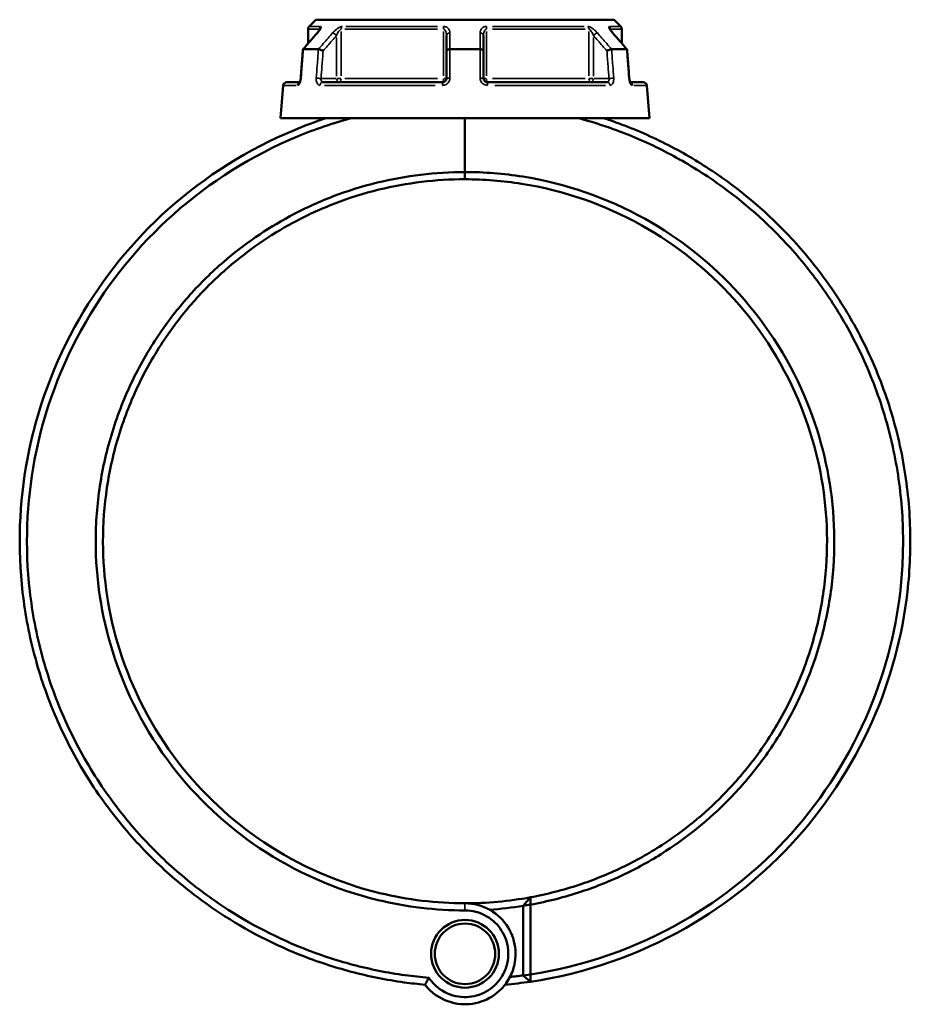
# Model space of a CAD drawing. Header units: millimetres. Extents: x 0 to 949, y -372 to 915.
# Tile 5 of 13: x 305 to 551, y 212 to 484. Entities that reach past the tile are written whole.
import ezdxf

# ---------------------------------------------------------------- set-up
doc = ezdxf.new("R2010")
doc.units = ezdxf.units.MM
doc.layers.add('Visible (ANSI)', color=7, linetype='Continuous', lineweight=50)
doc.layers.add('Visible Narrow (ANSI)', color=7, linetype='Continuous', lineweight=35)

msp = doc.modelspace()

# ---------------------------------------------------------------- linework, layer by layer
at = {"layer": 'Visible (ANSI)'}
for p, q in [((384.29, 481.5), (384.29, 477.51)), ((386.48, 484.1), (384.58, 482.21)), ((386.48, 484.1), (468.8, 484.1)), ((468.8, 484.1), (470.7, 482.21)), ((470.99, 481.5), (470.99, 477.51)), ((422.54, 479.73), (422.54, 475.49)), ((432.74, 475.49), (432.74, 479.73)), ((382.99, 475.94), (387.15, 475.94)), ((422.54, 475.49), (422.54, 467.87)), ((423.48, 475.94), (431.8, 475.94)), ((432.74, 467.87), (432.74, 475.49)), ((468.13, 475.94), (472.29, 475.94)), ((377.44, 465.96), (376.64, 456.87)), ((378.43, 466.87), (382.01, 466.87)), ((388.4, 466.87), (421.54, 466.87)), ((433.74, 466.87), (466.88, 466.87)), ((473.27, 466.87), (476.85, 466.87)), ((477.85, 465.96), (478.64, 456.87)), ((376.64, 456.87), (478.64, 456.87)), ((427.64, 456.87), (427.64, 442.02)), ((427.64, 442.02), (427.64, 456.87)), ((427.64, 440.02), (427.64, 442.02)), ((427.64, 442.02), (427.64, 440.02)), ((443.74, 239.33), (445.71, 241.67)), ((445.74, 239.65), (443.74, 239.33)), ((445.74, 220.38), (445.74, 239.65)), ((443.74, 239.33), (443.74, 220.08)), ((443.74, 220.08), (445.74, 220.38)), ((445.72, 218.36), (443.74, 220.08))]:
    msp.add_line(p, q, dxfattribs=at)
for radius in [9.36, 8.36]:
    msp.add_circle((427.64, 226.06), radius, dxfattribs=at)
for centre, radius, start, end in [((385.29, 481.5), 1, 135, 180), ((469.99, 481.5), 1, 0, 45), ((378.43, 465.87), 1, 90, 175), ((476.85, 465.87), 1, 5, 90), ((427.64, 340.02), 100, 270, 280.4109), ((427.64, 340.02), 102, 273.827, 279.0817), ((427.64, 340.02), 123, 275.1498, 278.4529), ((427.64, 340.02), 121, 275.8845, 277.6463)]:
    msp.add_arc(centre, radius, start, end, dxfattribs=at)
for centre, major_axis, ratio, start_param, end_param in [((10835.05, -11489.38), (364.88, -16889.53), 0.871223, 3.90608, 3.906456), ((-9779.87, -11259.51), (360.28, 16565.09), 0.871256, 5.518445, 5.518828)]:
    msp.add_ellipse(centre, major_axis=major_axis, ratio=ratio, start_param=start_param, end_param=end_param, dxfattribs=at)
for points, knots in [([(387.56, 481.49), (387.56, 481.49), (387.56, 481.48), (387.56, 481.47), (387.55, 481.45), (387.51, 481.38), (387.49, 481.32), (387.4, 481.18), (387.34, 481.09), (387.19, 480.88), (387.11, 480.78), (386.95, 480.58), (386.87, 480.48), (386.79, 480.39)], [0.1183004, 0.1183004, 0.1183004, 0.1183004, 0.1298416, 0.1298416, 0.1559652, 0.1559652, 0.1953205, 0.1953205, 0.2485839, 0.2485839, 0.3018473, 0.3018473, 0.345416, 0.345416, 0.345416, 0.345416]), ([(468.49, 480.39), (468.39, 480.5), (468.3, 480.62), (468.12, 480.84), (468.05, 480.94), (467.91, 481.14), (467.85, 481.23), (467.78, 481.35), (467.77, 481.38), (467.74, 481.43), (467.73, 481.45), (467.72, 481.47), (467.72, 481.48), (467.72, 481.48), (467.72, 481.49), (467.72, 481.49)], [0, 0, 0, 0, 0.0532636, 0.0532636, 0.1065273, 0.1065273, 0.1597909, 0.1597909, 0.1864227, 0.1864227, 0.2069394, 0.2069394, 0.2220218, 0.2220218, 0.2271167, 0.2271167, 0.2271167, 0.2271167]), ([(382.88, 475.88), (382.84, 475.35), (382.8, 474.82), (382.72, 473.76), (382.68, 473.23), (382.6, 472.18), (382.56, 471.65), (382.48, 470.59), (382.44, 470.06), (382.36, 469.01), (382.32, 468.48), (382.28, 467.95)], [0.705699, 0.705699, 0.705699, 0.705699, 0.8648345, 0.8648345, 1.02397, 1.02397, 1.1831055, 1.1831055, 1.3422411, 1.3422411, 1.5013766, 1.5013766, 1.5013766, 1.5013766]), ([(382.98, 475.94), (382.93, 475.93), (382.89, 475.92), (382.88, 475.89), (382.88, 475.88), (382.88, 475.88)], [-0.15383747, -0.15383747, -0.15383747, -0.15383747, -0.11679744, -0.11679744, -0.10955437, -0.10955437, -0.10955437, -0.10955437]), ([(388.45, 475.49), (388.45, 475.49), (388.45, 475.49), (388.35, 475.54), (388.23, 475.6), (388, 475.7), (387.87, 475.75), (387.64, 475.83), (387.52, 475.87), (387.32, 475.92), (387.23, 475.93), (387.16, 475.94)], [-0.1539536, -0.1539536, -0.1539536, -0.1539536, -0.1534782, -0.1534782, -0.1142004, -0.1142004, -0.0754369, -0.0754369, -0.0369535, -0.0369535, 0, 0, 0, 0]), ([(423.46, 475.94), (423.33, 475.93), (423.21, 475.92), (422.99, 475.87), (422.89, 475.83), (422.72, 475.75), (422.65, 475.7), (422.56, 475.6), (422.54, 475.54), (422.54, 475.49), (422.54, 475.49), (422.54, 475.49)], [-0.1538372, -0.1538372, -0.1538372, -0.1538372, -0.1167973, -0.1167973, -0.0782243, -0.0782243, -0.0393696, -0.0393696, 0, 0, 0.0004767, 0.0004767, 0.0004767, 0.0004767]), ([(432.74, 475.49), (432.74, 475.49), (432.74, 475.49), (432.74, 475.54), (432.72, 475.6), (432.63, 475.7), (432.56, 475.75), (432.39, 475.83), (432.29, 475.87), (432.07, 475.92), (431.95, 475.93), (431.82, 475.94)], [-0.1539536, -0.1539536, -0.1539536, -0.1539536, -0.1534779, -0.1534779, -0.1142003, -0.1142003, -0.0754364, -0.0754364, -0.0369534, -0.0369534, 0, 0, 0, 0]), ([(468.12, 475.94), (468.05, 475.93), (467.96, 475.92), (467.76, 475.87), (467.64, 475.83), (467.41, 475.75), (467.29, 475.7), (467.05, 475.6), (466.93, 475.54), (466.83, 475.49), (466.83, 475.49), (466.83, 475.49)], [-0.1538375, -0.1538375, -0.1538375, -0.1538375, -0.1167974, -0.1167974, -0.078224, -0.078224, -0.0393698, -0.0393698, 0, 0, 0.0004765, 0.0004765, 0.0004765, 0.0004765]), ([(472.4, 475.88), (472.4, 475.88), (472.4, 475.89), (472.39, 475.92), (472.35, 475.93), (472.3, 475.94)], [-0.04417969, -0.04417969, -0.04417969, -0.04417969, -0.03695353, -0.03695353, 0, 0, 0, 0]), ([(473, 467.95), (472.96, 468.48), (472.92, 469.01), (472.84, 470.06), (472.8, 470.59), (472.72, 471.65), (472.68, 472.18), (472.6, 473.23), (472.56, 473.76), (472.48, 474.82), (472.44, 475.35), (472.4, 475.88)], [1.2046153, 1.2046153, 1.2046153, 1.2046153, 1.3637509, 1.3637509, 1.5228864, 1.5228864, 1.6820219, 1.6820219, 1.8411574, 1.8411574, 2.000293, 2.000293, 2.000293, 2.000293]), ([(382.28, 467.95), (382.27, 467.81), (382.25, 467.68), (382.2, 467.42), (382.17, 467.29), (382.1, 467.09), (382.07, 467), (382.01, 466.87), (381.98, 466.82), (381.94, 466.76), (381.93, 466.75), (381.93, 466.75)], [0, 0, 0, 0, 0.0524687, 0.0524687, 0.1038572, 0.1038572, 0.1517375, 0.1517375, 0.1934363, 0.1934363, 0.2272939, 0.2272939, 0.2272939, 0.2272939]), ([(422.54, 467.87), (422.54, 467.81), (422.53, 467.74), (422.5, 467.58), (422.46, 467.48), (422.34, 467.26), (422.25, 467.16), (422, 466.97), (421.83, 466.9), (421.62, 466.88), (421.58, 466.87), (421.54, 466.87)], [0, 0, 0, 0, 0.0395748, 0.0395748, 0.1028944, 0.1028944, 0.1852099, 0.1852099, 0.2922201, 0.2922201, 0.3148111, 0.3148111, 0.3148111, 0.3148111]), ([(433.74, 466.87), (433.63, 466.87), (433.52, 466.89), (433.25, 466.99), (433.1, 467.09), (432.83, 467.4), (432.74, 467.64), (432.74, 467.87)], [0, 0, 0, 0, 0.066534, 0.066534, 0.1729885, 0.1729885, 0.3148129, 0.3148129, 0.3148129, 0.3148129]), ([(473, 467.95), (473.01, 467.81), (473.03, 467.68), (473.08, 467.42), (473.11, 467.29), (473.18, 467.09), (473.21, 467), (473.26, 466.91), (473.26, 466.89), (473.27, 466.87)], [0, 0, 0, 0, 0.0524687, 0.0524687, 0.1038572, 0.1038572, 0.1517375, 0.1517375, 0.1643631, 0.1643631, 0.1643631, 0.1643631]), ([(473.35, 466.75), (473.35, 466.75), (473.35, 466.75), (473.35, 466.76), (473.33, 466.77), (473.3, 466.82), (473.28, 466.86), (473.23, 466.97), (473.2, 467.04), (473.14, 467.22), (473.1, 467.32), (473.05, 467.56), (473.03, 467.69), (473.01, 467.86), (473.01, 467.91), (473, 467.95)], [0.0875163, 0.0875163, 0.0875163, 0.0875163, 0.0946431, 0.0946431, 0.1246226, 0.1246226, 0.1595063, 0.1595063, 0.2006208, 0.2006208, 0.2474292, 0.2474292, 0.2980865, 0.2980865, 0.314814, 0.314814, 0.314814, 0.314814]), ([(381.93, 466.75), (381.93, 466.75), (381.93, 466.75), (381.93, 466.76), (381.95, 466.77), (381.96, 466.79)], [0.08751627, 0.08751627, 0.08751627, 0.08751627, 0.09464308, 0.09464308, 0.1229755, 0.1229755, 0.1229755, 0.1229755]), ([(382.01, 466.87), (382.01, 466.89), (382.02, 466.9), (382.06, 466.97), (382.08, 467.04), (382.13, 467.18), (382.15, 467.23), (382.17, 467.29)], [0.15044821, 0.15044821, 0.15044821, 0.15044821, 0.15950627, 0.15950627, 0.20062077, 0.20062077, 0.22725759, 0.22725759, 0.22725759, 0.22725759]), ([(389.23, 456.87), (386.28, 455.91), (383.37, 454.82), (367.77, 448.35), (355.94, 440.91), (335.92, 423.01), (327.57, 412.73), (314.16, 389.45), (309.31, 376.32), (304.48, 350.62), (304.04, 338.14), (305.46, 325.87), (306.17, 319.73), (307.34, 313.65), (310.59, 301.74), (312.66, 295.91), (317.65, 284.62), (320.58, 279.16), (327.21, 268.75), (330.91, 263.79), (338.42, 255.19), (342.12, 251.46), (349.97, 244.51), (354.12, 241.28), (365.82, 233.32), (373.74, 229.11), (386.64, 223.95), (391.38, 222.39), (401.02, 219.84), (405.91, 218.86), (412.76, 217.91), (414.68, 217.69), (416.6, 217.52)], [0.317084, 0.317084, 0.317084, 0.317084, 0.392678, 0.392678, 0.728472, 0.728472, 1.046993, 1.046993, 1.383349, 1.383349, 1.684636, 1.684636, 1.684636, 1.83528, 1.83528, 1.985924, 1.985924, 2.136568, 2.136568, 2.287211, 2.287211, 2.415259, 2.415259, 2.543306, 2.543306, 2.760986, 2.760986, 2.882702, 2.882702, 3.004418, 3.004418, 3.051575, 3.051575, 3.051575, 3.051575]), ([(417.69, 219.43), (415.48, 219.61), (413.29, 219.85), (406.23, 220.82), (401.41, 221.79), (391.92, 224.3), (387.25, 225.85), (374.54, 230.94), (366.75, 235.09), (355.23, 242.94), (351.14, 246.12), (343.42, 252.98), (339.78, 256.66), (332.4, 265.14), (328.75, 270.02), (322.24, 280.28), (319.37, 285.66), (314.47, 296.78), (312.44, 302.52), (309.26, 314.26), (308.11, 320.24), (307.42, 326.28), (306.04, 338.35), (306.5, 350.64), (311.29, 375.91), (316.08, 388.81), (329.29, 411.68), (337.5, 421.77), (357.2, 439.34), (368.83, 446.64), (386.17, 453.83), (391.14, 455.51), (396.19, 456.87)], [-3.05925, -3.05925, -3.05925, -3.05925, -3.004418, -3.004418, -2.882702, -2.882702, -2.760986, -2.760986, -2.543306, -2.543306, -2.415259, -2.415259, -2.287211, -2.287211, -2.136568, -2.136568, -1.985924, -1.985924, -1.83528, -1.83528, -1.684636, -1.684636, -1.684636, -1.383349, -1.383349, -1.046993, -1.046993, -0.728472, -0.728472, -0.392678, -0.392678, -0.262949, -0.262949, -0.262949, -0.262949]), ([(445.72, 218.36), (460.82, 220.6), (475.49, 225.69), (500.08, 239.76), (510.38, 248.08), (528.33, 268.05), (535.81, 279.87), (545.89, 303.99), (548.92, 316.1), (550.09, 328.4), (550.67, 334.55), (550.79, 340.74), (550.1, 353.08), (549.29, 359.22), (546.76, 371.31), (545.03, 377.26), (540.71, 388.84), (538.11, 394.47), (532.54, 404.46), (529.69, 408.89), (523.45, 417.34), (520.05, 421.37), (510.23, 431.61), (503.34, 437.38), (491.77, 445.1), (487.47, 447.61), (478.59, 452.09), (474.01, 454.06), (468.24, 456.14), (467.15, 456.51), (466.05, 456.87)], [0.147756, 0.147756, 0.147756, 0.147756, 0.520565, 0.520565, 0.839746, 0.839746, 1.176353, 1.176353, 1.477652, 1.477652, 1.477652, 1.628301, 1.628301, 1.77895, 1.77895, 1.9296, 1.9296, 2.080249, 2.080249, 2.208301, 2.208301, 2.336353, 2.336353, 2.554041, 2.554041, 2.675173, 2.675173, 2.796304, 2.796304, 2.824508, 2.824508, 2.824508, 2.824508]), ([(459.09, 456.87), (462.3, 456.01), (465.47, 455.02), (473.19, 452.24), (477.69, 450.31), (486.41, 445.91), (490.64, 443.45), (502.02, 435.88), (508.79, 430.21), (518.46, 420.16), (521.8, 416.2), (527.95, 407.9), (530.75, 403.55), (536.24, 393.74), (538.8, 388.21), (543.07, 376.83), (544.77, 370.98), (547.28, 359.09), (548.09, 353.05), (548.79, 340.91), (548.68, 334.82), (548.12, 328.77), (546.99, 316.67), (544.02, 304.74), (534.13, 280.98), (526.78, 269.34), (509.12, 249.65), (498.99, 241.45), (474.86, 227.61), (460.51, 222.61), (445.74, 220.38)], [-2.878644, -2.878644, -2.878644, -2.878644, -2.796304, -2.796304, -2.675173, -2.675173, -2.554041, -2.554041, -2.336353, -2.336353, -2.208301, -2.208301, -2.080249, -2.080249, -1.9296, -1.9296, -1.77895, -1.77895, -1.628301, -1.628301, -1.477652, -1.477652, -1.477652, -1.176353, -1.176353, -0.839746, -0.839746, -0.520565, -0.520565, -0.150161, -0.150161, -0.150161, -0.150161]), ([(427.64, 442.02), (419.48, 442.02), (411.32, 441.03), (399.2, 438.07), (395.06, 436.77), (386.99, 433.67), (383.05, 431.86), (372.73, 426.29), (366.6, 422.07), (357.7, 414.39), (354.58, 411.33), (348.77, 404.85), (346.07, 401.42), (340.7, 393.61), (338.12, 389.17), (333.64, 379.96), (331.76, 375.18), (328.72, 365.4), (327.56, 360.4), (326.03, 350.27), (325.64, 345.15), (325.64, 340.02), (325.64, 329.78), (327.2, 319.54), (333.79, 298.31), (339.39, 287.5), (353.44, 269.16), (361.66, 261.46), (380.85, 248.61), (391.99, 243.72), (411.49, 239), (419.56, 238.03), (427.64, 238.03)], [-3.141593, -3.141593, -3.141593, -3.141593, -2.901669, -2.901669, -2.774468, -2.774468, -2.647267, -2.647267, -2.429563, -2.429563, -2.301501, -2.301501, -2.173439, -2.173439, -2.022779, -2.022779, -1.872118, -1.872118, -1.721457, -1.721457, -1.570796, -1.570796, -1.570796, -1.269475, -1.269475, -0.916822, -0.916822, -0.589909, -0.589909, -0.237539, -0.237539, 0, 0, 0, 0]), ([(445.74, 239.65), (450.51, 240.51), (455.22, 241.71), (463.93, 244.61), (467.94, 246.23), (475.74, 249.98), (479.52, 252.11), (489.36, 258.49), (495.13, 263.19), (503.37, 271.57), (506.23, 274.86), (511.5, 281.79), (513.91, 285.43), (518.63, 293.64), (520.84, 298.28), (524.56, 307.82), (526.05, 312.73), (528.29, 322.73), (529.04, 327.81), (529.75, 338.02), (529.72, 343.16), (529.31, 348.26), (528.48, 358.47), (526.1, 368.55), (517.82, 389.18), (511.36, 399.5), (495.88, 416.64), (487.07, 423.66), (466.91, 434.91), (455.41, 438.89), (438.31, 441.6), (432.97, 442.02), (427.64, 442.02)], [-2.963212, -2.963212, -2.963212, -2.963212, -2.820633, -2.820633, -2.693413, -2.693413, -2.566193, -2.566193, -2.348533, -2.348533, -2.220498, -2.220498, -2.092463, -2.092463, -1.941833, -1.941833, -1.791204, -1.791204, -1.640574, -1.640574, -1.489944, -1.489944, -1.489944, -1.188685, -1.188685, -0.836053, -0.836053, -0.509206, -0.509206, -0.156877, -0.156877, 0, 0, 0, 0]), ([(427.64, 240.02), (419.74, 240.02), (411.83, 240.97), (392.76, 245.58), (381.85, 250.35), (363.05, 262.91), (355, 270.44), (341.21, 288.38), (335.71, 298.96), (329.2, 319.76), (327.66, 329.79), (327.64, 339.84), (327.63, 344.86), (328, 349.88), (329.49, 359.82), (330.61, 364.73), (333.58, 374.33), (335.42, 379.02), (339.8, 388.07), (342.33, 392.43), (347.59, 400.1), (350.23, 403.47), (355.92, 409.85), (358.98, 412.85), (367.71, 420.4), (373.72, 424.56), (383.85, 430.03), (387.72, 431.81), (395.65, 434.86), (399.71, 436.14), (411.62, 439.06), (419.63, 440.02), (427.64, 440.02)], [0, 0, 0, 0, 0.237539, 0.237539, 0.589909, 0.589909, 0.916822, 0.916822, 1.269475, 1.269475, 1.570796, 1.570796, 1.570796, 1.721457, 1.721457, 1.872118, 1.872118, 2.022779, 2.022779, 2.173439, 2.173439, 2.301501, 2.301501, 2.429563, 2.429563, 2.647267, 2.647267, 2.774468, 2.774468, 2.901669, 2.901669, 3.141593, 3.141593, 3.141593, 3.141593]), ([(427.64, 440.02), (432.88, 440.02), (438.12, 439.61), (454.91, 436.95), (466.2, 433.04), (485.99, 421.96), (494.63, 415.07), (509.81, 398.22), (516.13, 388.07), (524.22, 367.82), (526.54, 357.93), (527.33, 347.92), (527.72, 342.91), (527.74, 337.87), (527.02, 327.86), (526.29, 322.88), (524.07, 313.09), (522.6, 308.28), (518.94, 298.93), (516.77, 294.4), (512.13, 286.36), (509.76, 282.8), (504.59, 276.02), (501.79, 272.8), (493.71, 264.61), (488.05, 260.01), (478.42, 253.77), (474.72, 251.7), (467.08, 248.03), (463.15, 246.45), (454.74, 243.66), (450.26, 242.51), (445.71, 241.67)], [0, 0, 0, 0, 0.156877, 0.156877, 0.509206, 0.509206, 0.836053, 0.836053, 1.188685, 1.188685, 1.489944, 1.489944, 1.489944, 1.640574, 1.640574, 1.791204, 1.791204, 1.941833, 1.941833, 2.092463, 2.092463, 2.220498, 2.220498, 2.348533, 2.348533, 2.566193, 2.566193, 2.693413, 2.693413, 2.820633, 2.820633, 2.959548, 2.959548, 2.959548, 2.959548]), ([(416.6, 217.52), (417.26, 216.67), (418.02, 215.89), (420.8, 213.65), (423.15, 212.62), (427.78, 211.93), (430.05, 212.14), (434.23, 213.56), (436.16, 214.78), (438.66, 217.38), (439.47, 218.52), (440.1, 219.77), (440.73, 221.01), (441.17, 222.35), (441.78, 225.93), (441.61, 228.23), (440.24, 232.46), (439.06, 234.39), (435.76, 237.68), (433.55, 238.95), (430.01, 239.87), (428.83, 240.02), (427.64, 240.02)], [-4.064507, -4.064507, -4.064507, -4.064507, -3.830103, -3.830103, -3.290451, -3.290451, -2.809007, -2.809007, -2.327711, -2.327711, -2.026901, -2.026901, -2.026901, -1.726092, -1.726092, -1.244796, -1.244796, -0.775157, -0.775157, -0.251457, -0.251457, 0, 0, 0, 0]), ([(445.74, 239.65), (445.74, 239.99), (445.73, 240.33), (445.72, 241), (445.72, 241.33), (445.71, 241.67)], [-0.2978628, -0.2978628, -0.2978628, -0.2978628, -0.1489435, -0.1489435, 0, 0, 0, 0]), ([(427.64, 238.03), (428.64, 238.03), (429.64, 237.91), (432.63, 237.14), (434.52, 236.08), (437.34, 233.31), (438.37, 231.68), (439.58, 228.08), (439.75, 226.11), (439.27, 223.03), (438.9, 221.87), (438.38, 220.79), (437.85, 219.71), (437.16, 218.72), (435.01, 216.45), (433.36, 215.38), (429.73, 214.12), (427.76, 213.94), (423.74, 214.55), (421.71, 215.45), (419.14, 217.57), (418.34, 218.45), (417.69, 219.43)], [0, 0, 0, 0, 0.251457, 0.251457, 0.775157, 0.775157, 1.244796, 1.244796, 1.726092, 1.726092, 2.026901, 2.026901, 2.026901, 2.327711, 2.327711, 2.809007, 2.809007, 3.290451, 3.290451, 3.830103, 3.830103, 4.124749, 4.124749, 4.124749, 4.124749]), ([(445.72, 218.36), (445.72, 218.7), (445.73, 219.03), (445.73, 219.71), (445.74, 220.04), (445.74, 220.38)], [-0.2710257, -0.2710257, -0.2710257, -0.2710257, -0.135519, -0.135519, 0, 0, 0, 0]), ([(417.69, 219.43), (417.5, 219.11), (417.32, 218.79), (416.96, 218.16), (416.78, 217.84), (416.61, 217.52)], [-0.284723, -0.284723, -0.284723, -0.284723, -0.1423614, -0.1423614, 0, 0, 0, 0])]:
    msp.add_open_spline(points, degree=3, knots=knots, dxfattribs=at)
for points in [[(382.98, 475.94), (382.98, 475.94), (382.99, 475.94), (382.99, 475.94)], [(387.15, 475.94), (387.15, 475.94), (387.16, 475.94), (387.16, 475.94)], [(423.46, 475.94), (423.46, 475.94), (423.47, 475.94), (423.48, 475.94)], [(431.8, 475.94), (431.81, 475.94), (431.82, 475.94), (431.82, 475.94)], [(468.12, 475.94), (468.12, 475.94), (468.13, 475.94), (468.13, 475.94)], [(472.29, 475.94), (472.29, 475.94), (472.3, 475.94), (472.3, 475.94)], [(382.21, 467.49), (382.23, 467.55), (382.24, 467.61), (382.25, 467.68)], [(416.61, 217.52), (416.6, 217.52), (416.6, 217.52), (416.6, 217.52)]]:
    msp.add_open_spline(points, degree=3, dxfattribs=at)
at = {"layer": 'Visible Narrow (ANSI)'}
for p, q in [((387.17, 481.5), (384.3, 481.5)), ((384.59, 482.21), (387.44, 482.21)), ((387.47, 481.49), (387.47, 481.32)), ((420.03, 481.5), (394.49, 481.5)), ((394.71, 482.21), (420.08, 482.21)), ((435.2, 482.21), (460.57, 482.21)), ((460.79, 481.5), (435.25, 481.5)), ((467.81, 481.32), (467.81, 481.49)), ((467.84, 482.21), (470.69, 482.21)), ((470.98, 481.5), (468.11, 481.5)), ((392.15, 479.14), (392.15, 468.47)), ((393.44, 468.56), (393.44, 480.82)), ((421.68, 480.82), (421.68, 468.56)), ((433.6, 468.56), (433.6, 480.82)), ((461.84, 480.82), (461.84, 468.56)), ((463.13, 468.47), (463.13, 479.14)), ((391.93, 467.87), (388.09, 467.87)), ((393.39, 467.87), (392.21, 467.87)), ((394.49, 467.87), (420.03, 467.87)), ((422.54, 467.87), (421.75, 467.87)), ((433.53, 467.87), (432.74, 467.87)), ((435.25, 467.87), (460.79, 467.87)), ((463.07, 467.87), (461.89, 467.87)), ((467.19, 467.87), (463.35, 467.87)), ((381, 465.96), (377.45, 465.96)), ((419.43, 465.96), (388.85, 465.96)), ((466.43, 465.96), (435.85, 465.96)), ((477.84, 465.96), (474.28, 465.96)), ((427.64, 238.13), (427.64, 239.93))]:
    msp.add_line(p, q, dxfattribs=at)
for centre, major_axis, ratio, start_param, end_param in [((388.4, 481.5), (0, 1), 0.926566, 0.824668, 1.531526), ((394.23, 481.5), (0, -1), 0.789023, 3.966261, 4.673119), ((421.82, 481.5), (0, 1), 0.137542, 0.824668, 1.531526), ((433.47, 481.5), (0, -1), 0.137542, 1.610066, 2.316925), ((461.06, 481.5), (0, 1), 0.789023, 4.751659, 5.458517), ((466.88, 481.5), (0, -1), 0.926566, 1.610066, 2.316925), ((387.55, 479.73), (-0.755, 0.656), 0.354319, 5.978161, 6.267131), ((391.65, 479.73), (-0.755, 0.656), 0.354319, 4.400804, 5.755338), ((423.54, 479.73), (-1, 0), 0.708638, 4.853399, 6.207933), ((431.74, 479.73), (1, 0), 0.708638, 0.075252, 1.429786), ((463.63, 479.73), (-0.755, -0.656), 0.354319, 3.66944, 5.023974), ((467.73, 479.73), (0.755, 0.656), 0.354319, 0.016054, 0.305024), ((383.27, 467.87), (-0.997, 0.076), 0.04373, 5.866569, 6.261258), ((387.37, 467.87), (0.997, -0.076), 0.04373, 1.123229, 2.46189), ((423.54, 467.87), (-1, 0), 0.08746, 4.870153, 6.208815), ((431.74, 467.87), (1, 0), 0.08746, 0.07437, 1.413032), ((467.91, 467.87), (0.997, 0.076), 0.04373, 0.679702, 2.018364), ((472.01, 467.87), (0.997, 0.076), 0.04373, 0.021927, 0.416616), ((382.3, 465.87), (0, 1), 0.921327, 0.425441, 1.427841), ((388.4, 465.87), (0, 1), 0.797365, 0.074176, 1.409353), ((392.65, 467.87), (0, -1), 0.5, 4.790929, 6.204645), ((392.65, 467.87), (0, -1), 0.789023, 0.07854, 1.492257), ((421.54, 465.87), (0, 1), 0.123962, 0.074176, 1.409353), ((421.54, 467.87), (0, -1), 0.137542, 0.07854, 1.492257), ((433.74, 467.87), (0, -1), 0.137542, 4.790929, 6.204645), ((433.74, 465.87), (0, 1), 0.123962, 4.873832, 6.209009), ((462.63, 467.87), (0, -1), 0.789023, 4.790929, 6.204645), ((462.63, 467.87), (0, -1), 0.5, 0.07854, 1.492257), ((466.88, 465.87), (0, 1), 0.797365, 4.873832, 6.209009), ((472.98, 465.87), (0, 1), 0.921327, 4.855346, 5.857779)]:
    msp.add_ellipse(centre, major_axis=major_axis, ratio=ratio, start_param=start_param, end_param=end_param, dxfattribs=at)
for points, knots in [([(386.9, 480.44), (387.1, 480.66), (387.27, 480.88), (387.55, 481.27), (387.65, 481.43), (387.79, 481.69), (387.83, 481.78), (387.89, 481.96), (387.9, 482.04), (387.88, 482.14), (387.86, 482.18), (387.81, 482.21), (387.78, 482.21), (387.75, 482.21)], [-0.345416, -0.345416, -0.345416, -0.345416, -0.2513157, -0.2513157, -0.1744041, -0.1744041, -0.1229221, -0.1229221, -0.0672144, -0.0672144, -0.0258517, -0.0258517, 0, 0, 0, 0]), ([(387.47, 481.5), (387.49, 481.5), (387.5, 481.5), (387.53, 481.47), (387.53, 481.46), (387.54, 481.43)], [0, 0, 0, 0, 0.02585168, 0.02585168, 0.05373644, 0.05373644, 0.05373644, 0.05373644]), ([(393.67, 482.21), (393.54, 482.21), (393.38, 482.18), (392.78, 481.95), (392.3, 481.61), (391.58, 480.99), (391.31, 480.72), (391.07, 480.44)], [-0.3454168, -0.3454168, -0.3454168, -0.3454168, -0.2827888, -0.2827888, -0.1173418, -0.1173418, 0, 0, 0, 0]), ([(392.15, 479.73), (392.27, 480.01), (392.4, 480.28), (392.76, 480.9), (393, 481.24), (393.29, 481.47), (393.37, 481.5), (393.44, 481.5)], [0, 0, 0, 0, 0.1173418, 0.1173418, 0.2827888, 0.2827888, 0.3454168, 0.3454168, 0.3454168, 0.3454168]), ([(421.68, 481.5), (421.72, 481.5), (421.76, 481.5), (421.87, 481.47), (421.93, 481.44), (422.07, 481.33), (422.14, 481.25), (422.26, 481.07), (422.3, 480.98), (422.41, 480.73), (422.45, 480.56), (422.52, 480.18), (422.54, 479.96), (422.54, 479.73)], [0, 0, 0, 0, 0.0258517, 0.0258517, 0.0672144, 0.0672144, 0.1230504, 0.1230504, 0.1741557, 0.1741557, 0.2508172, 0.2508172, 0.3454158, 0.3454158, 0.3454158, 0.3454158]), ([(423.47, 480.44), (423.47, 480.66), (423.44, 480.89), (423.29, 481.27), (423.2, 481.43), (422.99, 481.69), (422.89, 481.78), (422.66, 481.96), (422.52, 482.04), (422.24, 482.14), (422.11, 482.18), (421.89, 482.21), (421.8, 482.21), (421.72, 482.21)], [-0.3454158, -0.3454158, -0.3454158, -0.3454158, -0.2508172, -0.2508172, -0.1741557, -0.1741557, -0.1230504, -0.1230504, -0.0672144, -0.0672144, -0.0258517, -0.0258517, 0, 0, 0, 0]), ([(433.56, 482.21), (433.33, 482.21), (433.1, 482.17), (432.46, 481.92), (432.16, 481.59), (431.86, 480.99), (431.81, 480.72), (431.81, 480.44)], [-0.3454164, -0.3454164, -0.3454164, -0.3454164, -0.2762086, -0.2762086, -0.1173418, -0.1173418, 0, 0, 0, 0]), ([(432.74, 479.73), (432.74, 480.01), (432.77, 480.28), (432.91, 480.89), (433.06, 481.21), (433.38, 481.46), (433.49, 481.5), (433.6, 481.5)], [0, 0, 0, 0, 0.1173418, 0.1173418, 0.2762086, 0.2762086, 0.3454164, 0.3454164, 0.3454164, 0.3454164]), ([(464.21, 480.44), (464.02, 480.66), (463.81, 480.88), (463.39, 481.27), (463.19, 481.43), (462.84, 481.69), (462.7, 481.78), (462.41, 481.96), (462.25, 482.04), (461.99, 482.14), (461.89, 482.18), (461.73, 482.21), (461.67, 482.21), (461.61, 482.21)], [-0.345416, -0.345416, -0.345416, -0.345416, -0.2514166, -0.2514166, -0.1744529, -0.1744529, -0.1228891, -0.1228891, -0.0672144, -0.0672144, -0.0258517, -0.0258517, 0, 0, 0, 0]), ([(461.84, 481.5), (461.87, 481.5), (461.9, 481.5), (461.98, 481.47), (462.03, 481.44), (462.16, 481.33), (462.24, 481.25), (462.38, 481.07), (462.45, 480.98), (462.62, 480.72), (462.72, 480.56), (462.93, 480.18), (463.04, 479.96), (463.13, 479.73)], [0, 0, 0, 0, 0.0258517, 0.0258517, 0.0672144, 0.0672144, 0.1228891, 0.1228891, 0.1744529, 0.1744529, 0.2514166, 0.2514166, 0.345416, 0.345416, 0.345416, 0.345416]), ([(467.54, 482.21), (467.45, 482.21), (467.4, 482.17), (467.35, 481.94), (467.51, 481.6), (467.92, 480.99), (468.14, 480.72), (468.38, 480.44)], [-0.3454168, -0.3454168, -0.3454168, -0.3454168, -0.2810905, -0.2810905, -0.1173418, -0.1173418, 0, 0, 0, 0]), ([(382.99, 475.94), (383.89, 476.97), (384.78, 478), (385.68, 479.03), (386.09, 479.5), (386.5, 479.97), (386.9, 480.44)], [-1.3998325, -1.3998325, -1.3998325, -1.3998325, -0.961239, -0.961239, -0.961239, -0.7613508, -0.7613508, -0.7613508, -0.7613508]), ([(391.07, 480.44), (390.66, 479.97), (390.25, 479.5), (389.84, 479.03), (388.94, 478), (388.05, 476.97), (387.15, 475.94)], [-1.9633043, -1.9633043, -1.9633043, -1.9633043, -1.7634048, -1.7634048, -1.7634048, -1.3248226, -1.3248226, -1.3248226, -1.3248226]), ([(388.45, 475.49), (389.28, 476.43), (390.1, 477.38), (390.92, 478.32), (391.33, 478.79), (391.74, 479.26), (392.15, 479.73)], [1.3612851, 1.3612851, 1.3612851, 1.3612851, 1.7634048, 1.7634048, 1.7634048, 1.9633043, 1.9633043, 1.9633043, 1.9633043]), ([(423.48, 475.94), (423.48, 476.05), (423.48, 476.17), (423.48, 477.2), (423.48, 478.11), (423.48, 479.03), (423.48, 479.5), (423.48, 479.97), (423.47, 480.44)], [-1.3998325, -1.3998325, -1.3998325, -1.3998325, -1.3508636, -1.3508636, -0.9612408, -0.9612408, -0.9612408, -0.7613508, -0.7613508, -0.7613508, -0.7613508]), ([(431.81, 480.44), (431.81, 479.97), (431.8, 479.5), (431.8, 479.03), (431.8, 478.11), (431.8, 477.2), (431.8, 476.17), (431.8, 476.05), (431.8, 475.94)], [-0.9791356, -0.9791356, -0.9791356, -0.9791356, -0.7792456, -0.7792456, -0.7792456, -0.3896228, -0.3896228, -0.3406539, -0.3406539, -0.3406539, -0.3406539]), ([(463.13, 479.73), (463.54, 479.26), (463.95, 478.79), (464.36, 478.32), (465.18, 477.38), (466.01, 476.43), (466.83, 475.49)], [0.7613508, 0.7613508, 0.7613508, 0.7613508, 0.9612504, 0.9612504, 0.9612504, 1.3633701, 1.3633701, 1.3633701, 1.3633701]), ([(468.13, 475.94), (467.23, 476.97), (466.34, 478), (465.44, 479.03), (465.03, 479.5), (464.62, 479.97), (464.21, 480.44)], [-1.3998325, -1.3998325, -1.3998325, -1.3998325, -0.9612504, -0.9612504, -0.9612504, -0.7613508, -0.7613508, -0.7613508, -0.7613508]), ([(468.38, 480.44), (468.78, 479.97), (469.19, 479.5), (469.6, 479.03), (470.5, 478), (471.39, 476.97), (472.29, 475.94)], [-1.9633043, -1.9633043, -1.9633043, -1.9633043, -1.7634161, -1.7634161, -1.7634161, -1.3248226, -1.3248226, -1.3248226, -1.3248226]), ([(382.37, 467.96), (382.46, 469.12), (382.55, 470.27), (382.64, 471.42), (382.75, 472.93), (382.86, 474.43), (382.98, 475.94)], [-1.5013766, -1.5013766, -1.5013766, -1.5013766, -1.1538791, -1.1538791, -1.1538791, -0.7009723, -0.7009723, -0.7009723, -0.7009723]), ([(387.16, 475.94), (387.05, 474.43), (386.93, 472.93), (386.82, 471.42), (386.73, 470.27), (386.64, 469.12), (386.56, 467.96)], [-2.0050197, -2.0050197, -2.0050197, -2.0050197, -1.5521128, -1.5521128, -1.5521128, -1.2046153, -1.2046153, -1.2046153, -1.2046153]), ([(387.87, 467.87), (387.96, 469.03), (388.05, 470.18), (388.14, 471.34), (388.24, 472.72), (388.35, 474.1), (388.45, 475.49)], [1.2046153, 1.2046153, 1.2046153, 1.2046153, 1.5521128, 1.5521128, 1.5521128, 1.9686693, 1.9686693, 1.9686693, 1.9686693]), ([(423.46, 467.96), (423.46, 469.12), (423.46, 470.27), (423.46, 471.42), (423.46, 472.93), (423.46, 474.43), (423.46, 475.94)], [-1.5013766, -1.5013766, -1.5013766, -1.5013766, -1.1538791, -1.1538791, -1.1538791, -0.7009723, -0.7009723, -0.7009723, -0.7009723]), ([(431.82, 475.94), (431.82, 474.43), (431.82, 472.93), (431.82, 471.42), (431.82, 470.27), (431.82, 469.12), (431.82, 467.96)], [-2.0050197, -2.0050197, -2.0050197, -2.0050197, -1.5521128, -1.5521128, -1.5521128, -1.2046153, -1.2046153, -1.2046153, -1.2046153]), ([(466.83, 475.49), (466.93, 474.1), (467.04, 472.72), (467.14, 471.34), (467.23, 470.18), (467.32, 469.03), (467.41, 467.87)], [0.7373226, 0.7373226, 0.7373226, 0.7373226, 1.1538791, 1.1538791, 1.1538791, 1.5013766, 1.5013766, 1.5013766, 1.5013766]), ([(468.72, 467.96), (468.64, 469.12), (468.55, 470.27), (468.46, 471.42), (468.35, 472.93), (468.23, 474.43), (468.12, 475.94)], [-1.5013766, -1.5013766, -1.5013766, -1.5013766, -1.1538791, -1.1538791, -1.1538791, -0.7009723, -0.7009723, -0.7009723, -0.7009723]), ([(472.3, 475.94), (472.42, 474.43), (472.53, 472.93), (472.64, 471.42), (472.73, 470.27), (472.82, 469.12), (472.91, 467.96)], [-2.0050197, -2.0050197, -2.0050197, -2.0050197, -1.5521128, -1.5521128, -1.5521128, -1.2046153, -1.2046153, -1.2046153, -1.2046153]), ([(381.39, 465.96), (381.55, 465.96), (381.74, 466.1), (382.01, 466.52), (382.11, 466.73), (382.24, 467.16), (382.29, 467.36), (382.35, 467.7), (382.36, 467.83), (382.37, 467.96)], [-0.314811, -0.314811, -0.314811, -0.314811, -0.1863869, -0.1863869, -0.1035483, -0.1035483, -0.0398263, -0.0398263, 0, 0, 0, 0]), ([(386.56, 467.96), (386.55, 467.86), (386.55, 467.75), (386.55, 467.23), (386.64, 466.84), (386.91, 466.32), (387.07, 466.15), (387.36, 465.99), (387.48, 465.96), (387.61, 465.96)], [-0.3148135, -0.3148135, -0.3148135, -0.3148135, -0.282847, -0.282847, -0.1571372, -0.1571372, -0.0604374, -0.0604374, 0, 0, 0, 0]), ([(388.4, 466.87), (388.33, 466.87), (388.26, 466.89), (388.1, 466.97), (388.02, 467.05), (387.88, 467.31), (387.85, 467.51), (387.86, 467.77), (387.87, 467.82), (387.87, 467.87)], [0, 0, 0, 0, 0.0604374, 0.0604374, 0.1571372, 0.1571372, 0.282847, 0.282847, 0.3148135, 0.3148135, 0.3148135, 0.3148135]), ([(421.42, 465.96), (421.49, 465.96), (421.57, 465.97), (422, 466.01), (422.35, 466.15), (422.87, 466.53), (423.06, 466.74), (423.3, 467.16), (423.38, 467.36), (423.44, 467.7), (423.46, 467.83), (423.46, 467.96)], [-0.3148111, -0.3148111, -0.3148111, -0.3148111, -0.2922201, -0.2922201, -0.1852099, -0.1852099, -0.1028944, -0.1028944, -0.0395748, -0.0395748, 0, 0, 0, 0]), ([(431.82, 467.96), (431.82, 467.49), (432, 467.02), (432.55, 466.39), (432.86, 466.19), (433.41, 466), (433.64, 465.96), (433.86, 465.96)], [-0.3148129, -0.3148129, -0.3148129, -0.3148129, -0.1729885, -0.1729885, -0.066534, -0.066534, 0, 0, 0, 0]), ([(467.41, 467.87), (467.42, 467.81), (467.42, 467.74), (467.43, 467.57), (467.42, 467.47), (467.37, 467.26), (467.32, 467.15), (467.17, 466.94), (467.03, 466.87), (466.88, 466.87)], [0, 0, 0, 0, 0.0398626, 0.0398626, 0.1036426, 0.1036426, 0.1865568, 0.1865568, 0.3148109, 0.3148109, 0.3148109, 0.3148109]), ([(467.67, 465.96), (467.94, 465.96), (468.18, 466.1), (468.49, 466.52), (468.58, 466.73), (468.69, 467.16), (468.72, 467.36), (468.74, 467.7), (468.73, 467.83), (468.72, 467.96)], [-0.3148109, -0.3148109, -0.3148109, -0.3148109, -0.1865568, -0.1865568, -0.1036426, -0.1036426, -0.0398626, -0.0398626, 0, 0, 0, 0]), ([(472.91, 467.96), (472.93, 467.67), (472.98, 467.38), (473.14, 466.82), (473.25, 466.55), (473.48, 466.19), (473.59, 466.08), (473.76, 465.98), (473.83, 465.96), (473.9, 465.96)], [-0.314814, -0.314814, -0.314814, -0.314814, -0.2278058, -0.2278058, -0.1265588, -0.1265588, -0.0486765, -0.0486765, 0, 0, 0, 0])]:
    msp.add_open_spline(points, degree=3, knots=knots, dxfattribs=at)
msp.add_open_spline([(467.74, 481.43), (467.75, 481.48), (467.77, 481.5), (467.81, 481.5)], degree=3, dxfattribs=at)

doc.saveas('drawing.dxf')
